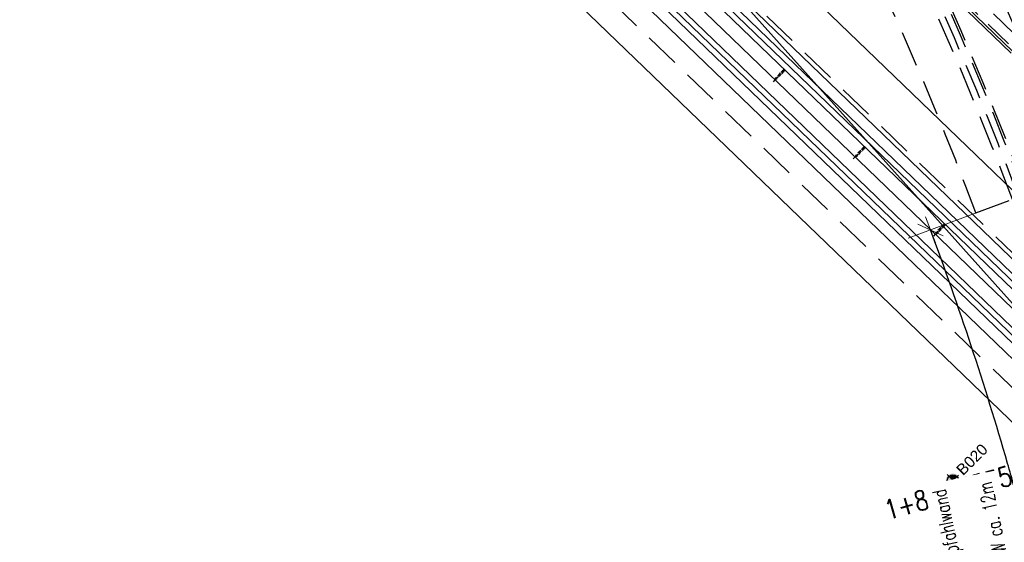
# Model space of a CAD drawing. Header units: metres. Extents: x 3458045 to 3462392, y 5482308 to 5484762.
# Tile 112 of 256: x 3459560 to 3459649, y 5483698 to 5483745. Entities that reach past the tile are written whole.
import ezdxf
from ezdxf.enums import TextEntityAlignment as Align

# ---------------------------------------------------------------- set-up
doc = ezdxf.new("R2010")
doc.units = ezdxf.units.M
doc.header["$PDMODE"] = 3
doc.header["$PDSIZE"] = 0.1
for name, pattern in [('AUSGEZOGEN', [2, 1, 1]), ('VERDECKT', [9.525, 6.35, -3.175]), ('VERDECKT2', [4.7625, 3.175, -1.5875])]:
    doc.linetypes.add(name, pattern=pattern)
doc.layers.get('0').update_dxf_attribs({"linetype": 'CONTINUOUS'})
for name, color, linetype in [('-SP_AXIS', 7, 'CONTINUOUS'), ('BAUER_BK BESTAND', 170, 'CONTINUOUS'), ('SP_ACHSE_8901', 7, 'CONTINUOUS'), ('SP_ACHSE_8911', 7, 'CONTINUOUS'), ('SP_AXIS', 7, 'CONTINUOUS'), ('SP_BAUGRUBE-VERBAU', 210, 'AUSGEZOGEN'), ('SP_BW5xx-BrückenB44', 7, 'CONTINUOUS'), ('SP_BW5xx-SÜRheinuferstraße', 7, 'CONTINUOUS'), ('SP_StadtbahnFluchtweg', 1, 'CONTINUOUS'), ('SP_Trogwand_L7+8', 2, 'CONTINUOUS'), ('SP_Tunnelwand_L7+8', 2, 'VERDECKT2'), ('SP_Vb_Planung', 10, 'CONTINUOUS'), ('SP_VERM', 1, 'CONTINUOUS'), ('T__AXIS', 3, 'CONTINUOUS')]:
    doc.layers.add(name, color=color, linetype=linetype)
doc.styles.add('K_ISOCP', font='k_isocp.shx')
doc.styles.add('SIMPLEX8', font='simplexd.shx', dxfattribs={"width": 0.8})
doc.styles.add('SP_F', font='romans.shx', dxfattribs={"width": 0.7, "bigfont": 'sp_f.shx'})
doc.styles.get("Standard").update_dxf_attribs({"font": 'txt.shx'})
doc.linetypes.add('EISENBAHN', pattern='A,0.15,[130,ltypeshp.shx,S=0.25,R=0,X=0,Y=0],0.15', length=0.3)

# ---------------------------------------------------------------- blocks, each defined once
blk = doc.blocks.new('kmr_i')
at = {"color": 1, "linetype": 'Continuous'}
blk.add_line((0, 0), (0, 1.416438), dxfattribs=at)
at = {"color": 1, "linetype": 'Continuous', "style": 'SIMPLEX8', "width": 0.8}
blk.add_attdef('STATION', text='', height=1, rotation=270.00005842, dxfattribs=at).set_placement((0, -0.50985), align=Align.MIDDLE_LEFT)
blk = doc.blocks.new('B020')
h = blk.add_hatch(color=161)
h.dxf.hatch_style = 1
h.paths.add_polyline_path([(2.5, 0, 1), (-2.5, 0, 1)])
at = {"layer": 'BAUER_BK BESTAND'}
blk.add_point((0, 0), dxfattribs=at)
blk = doc.blocks.new('SOFI-HK', base_point=(0, 0.000969))
at = {"color": 0, "linetype": 'Continuous'}
for p, q in [((-0.145258, 0.000969), (0.139135, 0.000969)), ((0, 0.139982), (0, -0.138069))]:
    blk.add_line(p, q, dxfattribs=at)
at = {"color": 0, "linetype": 'Continuous', "const_width": 0.1}
for points in [[(0, 0.050969, 0.414214), (-0.05, 0.000969)], [(0.05, 0.000969, -0.414214), (0, -0.049031)]]:
    blk.add_lwpolyline(points, format="xyb", dxfattribs=at)
at = {"color": 0, "linetype": 'Continuous'}
blk.add_circle((0, 0.000969), 0.1, dxfattribs=at)
blk = doc.blocks.new('kmr_li')
at = {"color": 1, "linetype": 'Continuous'}
blk.add_line((0, 0), (0, 3.571), dxfattribs=at)
at = {"color": 1}
for p, q in [((0, 0), (-0.306, 0.907)), ((-0.306, 0.907), (0, 0.519)), ((0, 0), (0.306, 0.907)), ((0.306, 0.907), (0, 0.519))]:
    blk.add_line(p, q, dxfattribs=at)
at = {"color": 1, "linetype": 'Continuous', "style": 'K_ISOCP'}
blk.add_attdef('STATION', text='', height=1, rotation=270.0001, dxfattribs=at).set_placement((0, 4.404), align=Align.MIDDLE_RIGHT)
blk.add_attdef('PARAUL', text='', height=1, rotation=270.0001, dxfattribs=at).set_placement((-0.5, 1), align=Align.TOP_RIGHT)
blk.add_attdef('PARAOL', text='', height=1, rotation=270.0001, dxfattribs=at).set_placement((0.5, 1), align=Align.BOTTOM_RIGHT)
blk = doc.blocks.new('SOF_BEMSTR2')
at = {"color": 0, "linetype": 'ByBlock', "lineweight": -2}
for p, q in [((0, -20), (0, 8.5)), ((-5, 0), (5, 0)), ((3.535, 3.535), (-3.535, -3.535))]:
    blk.add_line(p, q, dxfattribs=at)

msp = doc.modelspace()

# ---------------------------------------------------------------- linework, layer by layer
at = {"layer": '-SP_AXIS'}
msp.add_lwpolyline([(3459662.4741, 5483708.2387, 0.0548671), (3459637.7573, 5483769.0505)], format="xyb", dxfattribs=at)
at = {"layer": 'SP_ACHSE_8901'}
msp.add_lwpolyline([(3459478.4179, 5483881.5975), (3459663.5917, 5483703.287, -0.0763528), (3459773.4733, 5483559.3038, -0.0026415)], format="xyb", dxfattribs=at)
at = {"layer": 'SP_ACHSE_8911'}
msp.add_lwpolyline([(3459777.2173, 5483559.7474, 0.0769413), (3459666.0197, 5483705.8087), (3459480.8452, 5483884.1198, 0.0146052)], format="xyb", dxfattribs=at)
at = {"layer": 'SP_AXIS'}
for points in [[(3459462.9996, 5483888.6898), (3459657.2317, 5483701.6383, -0.0004357), (3459663.6067, 5483695.4918, -0.001307), (3459669.9603, 5483689.3232, -0.0021783), (3459676.2707, 5483683.1104, -0.0030497), (3459682.5157, 5483676.832, -0.003921), (3459688.6726, 5483670.4671, -0.0047924), (3459694.7177, 5483663.996, -0.0018941), (3459696.8141, 5483661.6896, -0.028225), (3459725.0993, 5483626.531, -0.0018941), (3459726.9033, 5483623.9892, -0.0047924), (3459731.9296, 5483616.6986, -0.003921), (3459736.8282, 5483609.3214, -0.0030497), (3459741.6235, 5483601.8767, -0.0021783), (3459746.3407, 5483594.3821, -0.001307), (3459751.0056, 5483586.8549, -0.0004357), (3459755.6442, 5483579.3114, 0.0003596)], [(3459777.2173, 5483559.7474, 0.0769413), (3459666.0197, 5483705.8087), (3459480.8452, 5483884.1198, 0.0146052)], [(3459478.4179, 5483881.5975), (3459663.5917, 5483703.287, -0.0763528), (3459773.4733, 5483559.3038, -0.0026415)], [(3459769.2766, 5483584.2553, -0.0008234), (3459761.9942, 5483596.2792, -0.0002745), (3459754.7382, 5483608.319, 0.0005709), (3459751.2476, 5483614.1058, 0.0017127), (3459747.7306, 5483619.8765, 0.0028544), (3459744.1611, 5483625.6149, 0.0039962), (3459740.5133, 5483631.3038, 0.0047547), (3459737.0195, 5483636.5476, 0.0377955), (3459708.7845, 5483671.9589, 0.0047547), (3459704.4503, 5483676.5326, 0.0039962), (3459699.7165, 5483681.3556, 0.0028544), (3459694.917, 5483686.1133, 0.0017127), (3459690.0743, 5483690.827, 0.0005709), (3459685.2101, 5483695.5185), (3459504.9574, 5483869.1071, 0.0004357)]]:
    msp.add_lwpolyline(points, format="xyb", dxfattribs=at)
at = {"layer": 'SP_BAUGRUBE-VERBAU'}
msp.add_lwpolyline([(3459341.468, 5484052.8071), (3459347.0418, 5484045.415, 0.0305905), (3459387.6199, 5483997.9406, 0.0033195), (3459392.6972, 5483992.7587, 0.0036712), (3459399.4886, 5483986.0199, 0.0028553), (3459406.3495, 5483979.3877, 0.0020395), (3459413.2575, 5483972.8395, 0.0012237), (3459420.1906, 5483966.353, 0.0004079), (3459427.1272, 5483959.9055, -0.0003675), (3459434.8098, 5483952.7653, -0.0011024), (3459442.4557, 5483945.6172, -0.0018373), (3459450.0438, 5483938.4392, -0.0025722), (3459457.5525, 5483931.2097, -0.002454), (3459463.2084, 5483925.6523, -0.014563), (3459493.0041, 5483894.304), (3459664.6047, 5483702.8955, -0.0455504)], format="xyb", dxfattribs=at)
at = {"layer": 'SP_BW5xx-BrückenB44', "color": 96, "linetype": 'AUSGEZOGEN'}
for points in [[(3459698.6759, 5483729.9659, 0.3073351), (3459696.12, 5483737.5913, -0.0251875), (3459638.56, 5483776.3955, -0.0307851), (3459611.3954, 5483798.2346, -0.0652306), (3459598.5718, 5483812.8704, -0.001074), (3459598.4434, 5483813.0982, 0.0806273), (3459594.0369, 5483818.4429, 0.047882), (3459591.6909, 5483820.4249, 0.017869), (3459590.91, 5483820.9938, 0.017869)], [(3459699.1574, 5483729.8311, 0.3083193), (3459696.401, 5483738.0056, -0.0251997), (3459638.8545, 5483776.7996, -0.0307952), (3459611.7288, 5483798.6072, -0.0651832), (3459598.9977, 5483813.1329, -0.0010155), (3459598.8774, 5483813.3465, 0.0804592), (3459594.3811, 5483818.806, 0.0473664), (3459591.9879, 5483820.8275, 0.0176032), (3459591.1898, 5483821.4082, 0.0176032)], [(3459702.5278, 5483728.8877, 0.3132504), (3459698.3508, 5483740.917, -0.0264617), (3459638.3259, 5483781.5811, -0.0950915), (3459637.065, 5483782.9821), (3459633.442, 5483788.9821), (3459629.0285, 5483796.0395), (3459624.5208, 5483803.0122), (3459618.7325, 5483811.7243)], [(3459696.9028, 5483727.9193), (3459697.7247, 5483730.278, 0.3030608), (3459695.5553, 5483736.764, -0.0251621), (3459637.9712, 5483775.5871, -0.0160271), (3459623.4392, 5483786.5817, -0.0160271)], [(3459701.5648, 5483729.1572, 0.3121036), (3459697.7964, 5483740.0836, -0.0264455), (3459637.722, 5483780.784)]]:
    msp.add_lwpolyline(points, format="xyb", dxfattribs=at)
at = {"layer": 'SP_BW5xx-BrückenB44', "color": 96}
msp.add_lwpolyline([(3459649.2287, 5483742.3522), (3459615.9707, 5483774.3806), (3459614.1684, 5483776.1121), (3459612.3954, 5483777.7915), (3459610.6418, 5483779.4059), (3459608.8907, 5483780.9503), (3459608.1255, 5483781.5988), (3459606.3535, 5483783.033), (3459604.54, 5483784.4083), (3459603.3749, 5483785.2452), (3459601.4689, 5483786.5442), (3459599.4889, 5483787.8236), (3459599.3866, 5483787.8873)], dxfattribs=at)
msp.add_lwpolyline([(3459701.8056, 5483729.0898, 0.3124056), (3459697.9352, 5483740.2918, -0.0252622), (3459640.4737, 5483779.0227, -0.0032924), (3459637.4762, 5483781.1718, -0.0032924)], format="xyb", dxfattribs=at)
at = {"layer": 'SP_BW5xx-BrückenB44', "color": 96, "linetype": 'VERDECKT', "ltscale": 0.4, "flags": 128}
for points in [[(3459679.6369, 5483721.1829), (3459678.3253, 5483721.8263), (3459675.9012, 5483723.1121), (3459673.519, 5483724.4739), (3459671.1811, 5483725.9103), (3459668.8897, 5483727.42), (3459666.6504, 5483728.999), (3459665.8366, 5483729.5996), (3459663.6774, 5483731.264), (3459661.5827, 5483732.9729), (3459659.5495, 5483734.7132), (3459657.5711, 5483736.4751), (3459655.6404, 5483738.2493), (3459653.7502, 5483740.0273), (3459651.8933, 5483741.8009), (3459650.2339, 5483743.3971), (3459618.9572, 5483773.5175)], [(3459679.1965, 5483720.2851), (3459677.8706, 5483720.9355), (3459675.4186, 5483722.2361), (3459673.009, 5483723.6136), (3459670.6441, 5483725.0666), (3459668.3264, 5483726.5936), (3459666.0653, 5483728.188), (3459665.2344, 5483728.8012), (3459663.0559, 5483730.4804), (3459660.9414, 5483732.2055), (3459658.8918, 5483733.9599), (3459656.9002, 5483735.7335), (3459654.9595, 5483737.5169), (3459653.0623, 5483739.3015), (3459651.2013, 5483741.079), (3459649.5406, 5483742.6765), (3459618.2635, 5483772.7972)]]:
    msp.add_lwpolyline(points, dxfattribs=at)
at = {"layer": 'SP_BW5xx-BrückenB44', "color": 96, "linetype": 'AUSGEZOGEN'}
msp.add_lwpolyline([(3459688.019, 5483716.3108), (3459687.9797, 5483716.3243), (3459685.3768, 5483717.3076), (3459682.8064, 5483718.3727), (3459680.2709, 5483719.5185), (3459677.7729, 5483720.744), (3459675.3149, 5483722.0478), (3459672.8994, 5483723.4286), (3459670.5287, 5483724.8852), (3459668.2052, 5483726.4159), (3459665.9395, 5483728.0136), (3459665.1049, 5483728.6296), (3459662.9223, 5483730.312), (3459660.8035, 5483732.0405), (3459658.7504, 5483733.7979), (3459656.756, 5483735.574), (3459654.8131, 5483737.3594), (3459652.9144, 5483739.1454), (3459651.0525, 5483740.9238), (3459649.3916, 5483742.5215), (3459618.1144, 5483772.6424)], dxfattribs=at)
at = {"layer": 'SP_BW5xx-SÜRheinuferstraße', "color": 96, "linetype": 'VERDECKT2'}
for p, q in [((3459646.0661, 5483728.0126), (3459649.3399, 5483729.2357)), ((3459645.5944, 5483727.8364), (3459645.5929, 5483727.8358))]:
    msp.add_line(p, q, dxfattribs=at)
for points in [[(3459684.918, 5483631.2218, 0.0340566), (3459676.1686, 5483689.5826, 0.0056643), (3459674.1154, 5483698.4335, 0.0065321), (3459671.8389, 5483707.2633, 0.0036749), (3459670.5784, 5483711.7658, 0.0197576), (3459662.9094, 5483734.9164, 0.0344244), (3459645.279, 5483773.5398, 0.0020038), (3459644.0662, 5483775.7542, 0.0061011), (3459639.8927, 5483783.0847, 0.0051625), (3459635.5731, 5483790.2892, 0.0042238), (3459631.1363, 5483797.3837, 0.0032852), (3459626.6112, 5483804.3834, 0.0023466), (3459622.0256, 5483811.3045, 0.0006441), (3459619.9172, 5483814.4457)], [(3459649.902, 5483729.4457, 0.0348886), (3459632.8852, 5483766.8165, 0.0020038), (3459631.7268, 5483768.9314, 0.0061011), (3459627.7255, 5483775.9594, 0.0051625), (3459623.5556, 5483782.9142, 0.0042238), (3459619.2451, 5483789.8067, 0.0032852), (3459614.8206, 5483796.6508, 0.0023466), (3459610.3081, 5483803.4616, 0.0014079), (3459605.7332, 5483810.2551, 0.0001243), (3459604.5129, 5483812.0552, 0.0000502)], [(3459650.464, 5483729.6557, 0.0348886), (3459633.4126, 5483767.1026, 0.0020038), (3459632.2519, 5483769.2217, 0.0061011), (3459628.2432, 5483776.2626, 0.0051625), (3459624.067, 5483783.228, 0.0042238), (3459619.7511, 5483790.1292, 0.0032852), (3459615.3223, 5483796.9799, 0.0023466), (3459610.8067, 5483803.7953, 0.0014079), (3459606.2299, 5483810.5917, 0.0001243), (3459605.0096, 5483812.3919, 0.0000502)], [(3459650.6514, 5483729.7257, 0.0004636), (3459650.4592, 5483730.2387, 0.0344244), (3459633.5884, 5483767.198, 0.0020038), (3459632.4269, 5483769.3185, 0.0061011), (3459628.4158, 5483776.3637, 0.0051625), (3459624.2374, 5483783.3326, 0.0042238), (3459619.9198, 5483790.2366, 0.0032852), (3459615.4896, 5483797.0896, 0.0023466), (3459610.9729, 5483803.9066, 0.0014079), (3459606.3955, 5483810.7038, 0.0001243), (3459605.1752, 5483812.5041, 0.0001243)], [(3459680.7911, 5483631.3848, 0.0337681), (3459672.1646, 5483688.7002, 0.0056643), (3459670.1322, 5483697.4618, 0.0065321), (3459667.8824, 5483706.1879, 0.0036749), (3459666.6384, 5483710.6316, 0.0197576), (3459659.0714, 5483733.4744, 0.0344244), (3459641.6751, 5483771.5848, 0.0020038), (3459640.4781, 5483773.7702, 0.0061011), (3459636.3547, 5483781.0128, 0.0051625), (3459632.0786, 5483788.1447, 0.0042238), (3459627.6786, 5483795.1805, 0.0032852), (3459623.1827, 5483802.1349, 0.0023466), (3459618.6183, 5483809.0239, 0.0006438), (3459616.5168, 5483812.155)], [(3459681.4297, 5483630.9355, 0.034059), (3459672.7506, 5483688.8293, 0.0056643), (3459670.7151, 5483697.604, 0.0065321), (3459668.4614, 5483706.3453, 0.0036749), (3459667.215, 5483710.7976, 0.0197576), (3459659.633, 5483733.6854, 0.0344244), (3459642.2025, 5483771.8709, 0.0020038), (3459641.0032, 5483774.0606, 0.0061011), (3459636.8724, 5483781.316, 0.0051625), (3459632.59, 5483788.4585, 0.0042238), (3459628.1846, 5483795.5029, 0.0032852), (3459623.6844, 5483802.464, 0.0023466), (3459619.117, 5483809.3577, 0.0006438), (3459617.0144, 5483812.4902)], [(3459649.3399, 5483729.2357, 0.0348886), (3459632.3578, 5483766.5304, 0.0020038), (3459631.2017, 5483768.6411, 0.0061011), (3459627.2077, 5483775.6562, 0.0051625), (3459623.0442, 5483782.6004, 0.0042238), (3459618.7391, 5483789.4843, 0.0032852), (3459614.3189, 5483796.3218, 0.0023466), (3459609.8095, 5483803.1279, 0.0014079), (3459605.2365, 5483809.9186, 0.0001243), (3459604.0163, 5483811.7186, 0.0001243)], [(3459680.0344, 5483630.821, 0.0340599), (3459671.3834, 5483688.5281, 0.0056643), (3459669.355, 5483697.2722, 0.0065321), (3459667.1104, 5483705.9781, 0.0036749), (3459665.8697, 5483710.4103, 0.0197576), (3459658.3225, 5483733.193, 0.0344244), (3459640.9719, 5483771.2033, 0.0020038), (3459639.778, 5483773.3831, 0.0061011), (3459635.6643, 5483780.6085, 0.0051625), (3459631.3968, 5483787.7263, 0.0042238), (3459627.0039, 5483794.7506, 0.0032852), (3459622.5138, 5483801.6962, 0.0023466), (3459617.9535, 5483808.579, 0.0006438), (3459615.8533, 5483811.708)], [(3459680.2337, 5483630.8374, 0.0340598), (3459671.5787, 5483688.5711, 0.0056643), (3459669.5493, 5483697.3196, 0.0065321), (3459667.3034, 5483706.0305, 0.0036749), (3459666.0619, 5483710.4656, 0.0197576), (3459658.5097, 5483733.2634, 0.0344244), (3459641.1477, 5483771.2987, 0.0020038), (3459639.9531, 5483773.4799, 0.0061011), (3459635.8369, 5483780.7096, 0.0051625), (3459631.5672, 5483787.8309, 0.0042238), (3459627.1726, 5483794.8581, 0.0032852), (3459622.681, 5483801.8059, 0.0023466), (3459618.1197, 5483808.6902, 0.0006438), (3459616.0192, 5483811.8198)], [(3459646.0661, 5483728.0126, 0.0348886), (3459629.2858, 5483764.864, 0.0020038), (3459628.1433, 5483766.95, 0.0061011), (3459624.192, 5483773.8901, 0.0051625), (3459620.0656, 5483780.7724, 0.0042238), (3459615.7918, 5483787.6063, 0.0032852), (3459611.3965, 5483794.4052, 0.0023466), (3459606.9052, 5483801.1839, 0.0014079), (3459602.3432, 5483807.9583, 0.0001244), (3459601.1234, 5483809.7577, 0.0000502)]]:
    msp.add_lwpolyline(points, format="xyb", dxfattribs=at)
at = {"layer": 'SP_StadtbahnFluchtweg'}
for points in [[(3459770.9868, 5483573.8591, 0.0705157), (3459667.0255, 5483706.8532), (3459481.8509, 5483885.1643, 0.0146052), (3459449.208, 5483914.8096, 0.0024244), (3459443.1423, 5483919.951, 0.0025682), (3459435.0409, 5483926.6787, 0.0018344), (3459426.8839, 5483933.332, 0.0011007), (3459418.6913, 5483939.9347, 0.0003669), (3459410.4827, 5483946.5107, -0.0004089), (3459403.1219, 5483952.4081, -0.0012268), (3459395.7842, 5483958.3265, -0.0020447), (3459388.489, 5483964.2898, -0.0028626), (3459381.2564, 5483970.3214, -0.0036805), (3459374.107, 5483976.444, -0.0033791), (3459368.6904, 5483981.2179, -0.0305085), (3459325.9228, 5484024.4096), (3459319.8219, 5484031.3731)], [(3459765.3996, 5483570.6363, 0.070515), (3459662.5516, 5483702.2071), (3459477.377, 5483880.5182, 0.0146052), (3459445.0129, 5483909.9102, 0.0024244), (3459438.9957, 5483915.0106, 0.0025682), (3459430.9457, 5483921.6955, 0.0018344), (3459422.8254, 5483928.3189, 0.0011007), (3459414.655, 5483934.9038, 0.0003669), (3459406.4537, 5483941.4738, -0.0004089), (3459399.0848, 5483947.3777, -0.0012268), (3459391.7225, 5483953.316, -0.0020447), (3459384.3865, 5483959.3127, -0.0028626), (3459377.0972, 5483965.3916, -0.0036805), (3459369.8756, 5483971.5759, -0.0033791), (3459364.3931, 5483976.408, -0.0305085), (3459321.0714, 5484020.1592), (3459314.9705, 5484027.1227)]]:
    msp.add_lwpolyline(points, format="xyb", dxfattribs=at)
at = {"layer": 'SP_Trogwand_L7+8', "color": 1, "linetype": 'VERDECKT2'}
msp.add_lwpolyline([(3459313.5605, 5484025.8859), (3459319.6613, 5484018.9225, 0.0305905), (3459363.2672, 5483974.8987, 0.0033195), (3459368.6704, 5483970.1385, 0.0036712), (3459375.8927, 5483963.9544, 0.0028553), (3459383.1863, 5483957.8724, 0.0020395), (3459390.5307, 5483951.869, 0.0012237), (3459397.9055, 5483945.9206, 0.0004079), (3459405.2911, 5483940.0032, -0.0003675), (3459413.4813, 5483933.4418, -0.0011024), (3459421.6445, 5483926.8625, -0.0018373), (3459429.7612, 5483920.2417, -0.0025722), (3459437.8115, 5483913.5558, -0.002454), (3459443.8899, 5483908.4025, -0.014563), (3459476.0769, 5483879.1664), (3459661.2507, 5483700.8559, -0.0707095), (3459764.0019, 5483569.3047, -0.0707095)], format="xyb", dxfattribs=at)
at = {"layer": 'SP_Tunnelwand_L7+8'}
msp.add_lwpolyline([(3459773.8543, 5483437.9507, -0.0048267), (3459774.0272, 5483438.9405, -0.0102194), (3459774.5464, 5483441.4524, -0.0072994), (3459775.1587, 5483443.9673, -0.0043796), (3459775.8353, 5483446.4883, -0.0014599), (3459776.5472, 5483449.0221), (3459786.6178, 5483484.6011, 0.0010135), (3459787.6513, 5483488.2711, 0.0030406), (3459788.6592, 5483491.9652, 0.0050678), (3459789.6109, 5483495.6897, 0.0070949), (3459790.475, 5483499.4509, 0.0091222), (3459791.2196, 5483503.2528, 0.0111495), (3459791.8118, 5483507.0966, 0.0096243), (3459792.134, 5483509.9866, 0.0966281), (3459789.3676, 5483537.2118, 0.005752), (3459788.8587, 5483538.8251, 0.0123927), (3459787.5017, 5483542.6324, 0.0104385), (3459785.9782, 5483546.3594, 0.0084844), (3459784.3208, 5483550.013, 0.0065303), (3459782.5607, 5483553.6022, 0.0045764), (3459780.7281, 5483557.1386, 0.0026224), (3459778.8515, 5483560.6355, 0.0769413), (3459667.3099, 5483707.1486), (3459482.1353, 5483885.4597, 0.0146052)], format="xyb", dxfattribs=at)
at = {"layer": 'SP_Vb_Planung', "linetype": 'AUSGEZOGEN', "lineweight": 13, "ltscale": 13}
for points in [[(3459777.6566, 5483559.9861, 0.0769413), (3459666.3666, 5483706.1689), (3459481.192, 5483884.48, 0.0146052)], [(3459776.7779, 5483559.5086, 0.0769413), (3459665.6729, 5483705.4486), (3459480.4984, 5483883.7597, 0.0146052)], [(3459478.7647, 5483881.9576), (3459663.9385, 5483703.6472, -0.0763528), (3459773.9123, 5483559.5433, -0.0026415)], [(3459478.0711, 5483881.2373), (3459663.2449, 5483702.9268, -0.0763528), (3459773.0344, 5483559.0643, -0.0026415)]]:
    msp.add_lwpolyline(points, format="xyb", dxfattribs=at)
at = {"layer": 'SP_Vb_Planung', "linetype": 'EISENBAHN', "lineweight": 13, "ltscale": 13}
for points in [[(3459777.2173, 5483559.7474, 0.0769413), (3459666.0197, 5483705.8087), (3459480.8452, 5483884.1198, 0.0146052)], [(3459478.4179, 5483881.5975), (3459663.5917, 5483703.287, -0.0763528), (3459773.4733, 5483559.3038, -0.0026415)]]:
    msp.add_lwpolyline(points, format="xyb", dxfattribs=at)
at = {"layer": 'SP_VERM', "color": 3, "linetype": 'AUSGEZOGEN'}
msp.add_lwpolyline([(3459662.57, 5483627.7837, 0.0350458), (3459654.1477, 5483684.7299, 0.0056643), (3459652.2086, 5483693.0896, 0.0065321), (3459650.0791, 5483701.3489, 0.0036749), (3459648.9093, 5483705.5276, 0.0192938), (3459641.9871, 5483726.4887)], format="xyb", dxfattribs=at)
at = {"layer": 'T__AXIS'}
msp.add_lwpolyline([(3459775.7464, 5483558.7883, 0.0770008), (3459664.8059, 5483704.5483), (3459479.6324, 5483882.859, 0.0145947)], format="xyb", dxfattribs=at)

# ---------------------------------------------------------------- block references
at = {"layer": 'SP_VERM', "color": 3, "linetype": 'AUSGEZOGEN', "lineweight": 0, "xscale": 0.2500000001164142, "yscale": 0.2500000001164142, "zscale": 0.2500000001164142, "rotation": 110.485934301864}
msp.add_blockref('SOF_BEMSTR2', (3459641.9871, 5483726.4887), dxfattribs=at)
at = {"layer": 'T__AXIS', "xscale": 0.1750000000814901, "yscale": 0.1750000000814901, "zscale": 0.1750000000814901, "rotation": 136.0816559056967}
for p, values in [((3459628.0166, 5483739.9742), {'STATION': '0+407.500'}), ((3459635.2199, 5483733.0378), {'STATION': '0+397.500'}), ((3459642.4232, 5483726.1015), {'STATION': '0+387.500'})]:
    msp.add_blockref('kmr_i', p, dxfattribs=at).add_auto_attribs(values)

# ---------------------------------------------------------------- next in the draw order: texts
at = {"layer": 'BAUER_BK BESTAND', "insert": (3459644.209, 5483705.0793), "char_height": 1, "attachment_point": 1, "rotation": 45, "bg_fill": 3, "box_fill_scale": 1, "bg_fill_color": 256, "bg_fill_transparency": 0}
msp.add_mtext_dynamic_manual_height_columns('{\\fArial|b0|i0|c0|p34;B020}', width=3.286299, gutter_width=12.5, heights=[0], dxfattribs=at)

# ---------------------------------------------------------------- next in the draw order: block references
at = {"layer": '-SP_AXIS'}
ref = msp.add_blockref('kmr_li', (3459662.4741, 5483708.2387), dxfattribs=dict(at, xscale=1.75, yscale=1.75, zscale=1.75, rotation=105.838169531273))
ref.add_attrib('STATION', ' 1+855.5535', dxfattribs={"layer": '0', "color": 1, "linetype": 'Continuous', "height": 1.75, "rotation": 15.838228, "style": 'SIMPLEX8', "width": 0.8}).set_placement((3459649.2311, 5483704.4818), align=Align.MIDDLE_RIGHT)
ref.add_attrib('PARAOL', 'R=300.000', dxfattribs={"layer": '0', "color": 1, "linetype": 'Continuous', "height": 1.75, "rotation": 15.838228, "style": 'SIMPLEX8', "width": 0.8}).set_placement((3459660.5517, 5483708.6029), align=Align.BOTTOM_RIGHT)
ref.add_attrib('PARAUL', 'A=', dxfattribs={"layer": '0', "color": 1, "linetype": 'Continuous', "height": 1.75, "rotation": 15.838228, "style": 'SIMPLEX8', "width": 0.8}).set_placement((3459661.0294, 5483706.9193), align=Align.TOP_RIGHT)
at = {"layer": 'BAUER_BK BESTAND', "xscale": 5.000000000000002, "yscale": 5.000000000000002, "zscale": 5.000000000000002, "rotation": 314.0182533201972}
msp.add_blockref('SOFI-HK', (3459644, 5483704, 94.52), dxfattribs=at)
at = {"layer": 'BAUER_BK BESTAND', "xscale": 0.25, "yscale": 0.25}
msp.add_blockref('B020', (3459644, 5483704, 94.52), dxfattribs=at)

# ---------------------------------------------------------------- next in the draw order: texts
at = {"layer": 'SP_VERM', "color": 3, "linetype": 'AUSGEZOGEN', "insert": (3459649.8484, 5483680.578), "char_height": 1.25, "attachment_point": 5, "rotation": 101.915345, "style": 'SP_F', "bg_fill": 3, "box_fill_scale": 1.5, "bg_fill_color": 256, "bg_fill_transparency": 0}
msp.add_mtext('\\A1;Bauwerk "SÜ Rheinuferstraße" - Tiefgründung mit tangierender Bohrpfahlwand\\PAbwicklungslänge in Wandachse ~110,00m\\PBohrpfahllänge ca. 15m, Endteufe ~+80,00müNN, Einbindetiefe HGW ca. 12m', dxfattribs=at)

doc.saveas('drawing.dxf')
